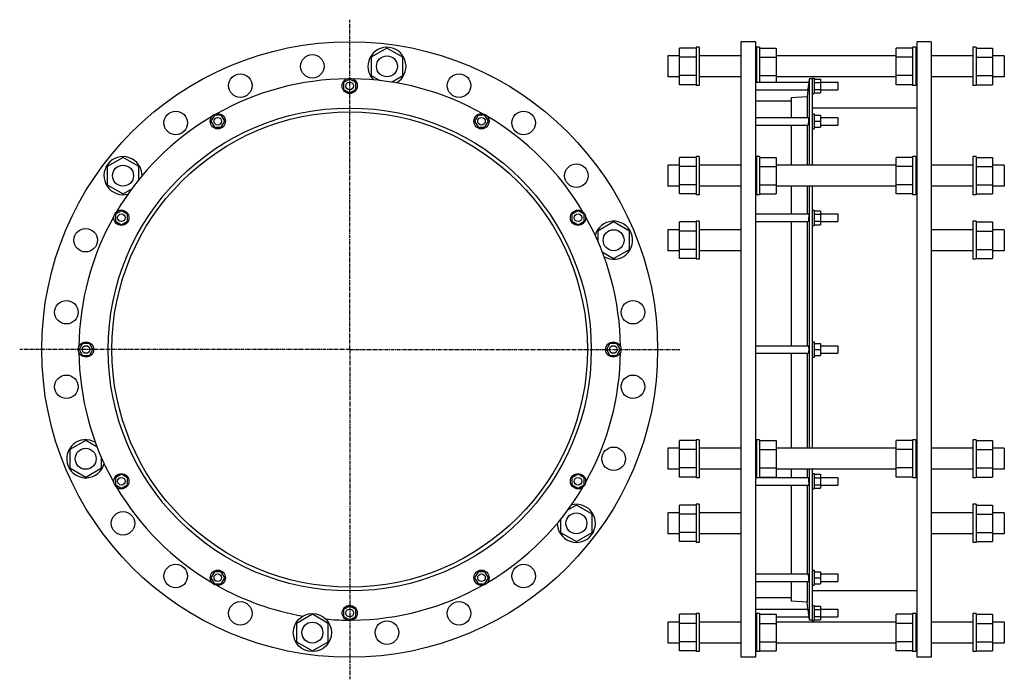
# Model space of a CAD drawing. Header units: millimetres. Extents: x -904 to 647, y -311 to 728.
import ezdxf

# ---------------------------------------------------------------- set-up
doc = ezdxf.new("R2010")
doc.units = ezdxf.units.MM
doc.header["$LTSCALE"] = 15.367
doc.linetypes.add('CENTER', pattern=[0.6, 0.375, -0.075, 0.075, -0.075])
doc.layers.get('0').update_dxf_attribs({"linetype": 'CONTINUOUS'})
doc.layers.add('AXES', color=7, linetype='CONTINUOUS')
doc.layers.add('SURFS', color=7, linetype='CONTINUOUS')

msp = doc.modelspace()

# ---------------------------------------------------------------- linework, layer by layer
at = {"color": 7, "linetype": 'Continuous'}
for p, q in [((-325.6, 683.7), (-350.6, 669.3)), ((-300.6, 669.3), (-325.6, 683.7)), ((135.2, 626), (135.2, 683.7)), ((161.2, 683.7), (135.2, 683.7)), ((231.7, 693.7), (231.7, -276.3)), ((254.7, 693.7), (231.7, 693.7)), ((254.7, 693.7), (254.7, -276.3)), ((261.2, 683.7), (287.2, 683.7)), ((287.2, 683.7), (287.2, 630)), ((476.2, 626), (476.2, 683.7)), ((502.2, 683.7), (476.2, 683.7)), ((508.7, 693.7), (508.7, -276.3)), ((531.7, 693.7), (508.7, 693.7)), ((531.7, 693.7), (531.7, -276.3)), ((602.2, 683.7), (628.2, 683.7)), ((628.2, 683.7), (628.2, 626)), ((-350.6, 669.3), (-350.6, 640.4)), ((-300.6, 640.4), (-300.6, 669.3)), ((135.2, 671.4), (116.7, 671.4)), ((161.2, 669.3), (135.2, 669.3)), ((261.2, 669.3), (287.2, 669.3)), ((476.2, 671.4), (287.2, 671.4)), ((502.2, 669.3), (476.2, 669.3)), ((602.2, 669.3), (628.2, 669.3)), ((646.7, 671.4), (628.2, 671.4)), ((-350.6, 640.4), (-336.8, 632.5)), ((-318.6, 630), (-300.6, 640.4)), ((135.2, 638.4), (116.7, 638.4)), ((161.2, 640.4), (135.2, 640.4)), ((261.2, 640.4), (287.2, 640.4)), ((476.2, 638.4), (287.2, 638.4)), ((502.2, 640.4), (476.2, 640.4)), ((602.2, 640.4), (628.2, 640.4)), ((646.7, 638.4), (628.2, 638.4)), ((-384.3, 634.9), (-393.8, 629.4)), ((-393.8, 629.4), (-393.8, 618.5)), ((-374.8, 629.4), (-384.3, 634.9)), ((-374.8, 618.5), (-374.8, 629.4)), ((161.2, 626), (135.2, 626)), ((339.2, 635.2), (339.2, 499.1)), ((347.2, 634.9), (357.2, 634.9)), ((347.2, 629.4), (357.2, 629.4)), ((357.2, 634.9), (357.2, 613)), ((502.2, 626), (476.2, 626)), ((602.2, 626), (628.2, 626)), ((-393.8, 618.5), (-384.3, 613)), ((-384.3, 613), (-374.8, 618.5)), ((336.2, 606.7), (311.2, 605.2)), ((311.2, 605.2), (311.2, 574.3)), ((336.2, 606.7), (336.2, 574.3)), ((347.2, 618.5), (357.2, 618.5)), ((347.2, 613), (357.2, 613)), ((311.2, 600.2), (254.7, 600.2)), ((-597.4, 577.8), (-602.9, 568.3)), ((-586.5, 577.8), (-597.4, 577.8)), ((-581, 568.3), (-586.5, 577.8)), ((-182.2, 577.8), (-187.7, 568.3)), ((-171.2, 577.8), (-182.2, 577.8)), ((-165.7, 568.3), (-171.2, 577.8)), ((508.7, 589.2), (344.2, 589.2)), ((347.2, 577.8), (357.2, 577.8)), ((357.2, 577.8), (357.2, 558.8)), ((-602.9, 568.3), (-597.4, 558.8)), ((-597.4, 558.8), (-586.5, 558.8)), ((-586.5, 558.8), (-581, 568.3)), ((-187.7, 568.3), (-182.2, 558.8)), ((-182.2, 558.8), (-171.2, 558.8)), ((-171.2, 558.8), (-165.7, 568.3)), ((311.2, 562.3), (311.2, 499.1)), ((336.2, 562.3), (336.2, 499.1)), ((347.2, 568.3), (357.2, 568.3)), ((347.2, 558.8), (357.2, 558.8)), ((-741.3, 511.5), (-766.3, 497.1)), ((-766.3, 497.1), (-766.3, 468.2)), ((-716.3, 497.1), (-741.3, 511.5)), ((-716.3, 476.3), (-716.3, 497.1)), ((135.2, 499.1), (116.7, 499.1)), ((135.2, 453.8), (135.2, 511.5)), ((161.2, 511.5), (135.2, 511.5)), ((161.2, 497.1), (135.2, 497.1)), ((261.2, 511.5), (287.2, 511.5)), ((261.2, 497.1), (287.2, 497.1)), ((287.2, 511.5), (287.2, 453.8)), ((476.2, 499.1), (287.2, 499.1)), ((476.2, 453.8), (476.2, 511.5)), ((502.2, 511.5), (476.2, 511.5)), ((502.2, 497.1), (476.2, 497.1)), ((602.2, 511.5), (628.2, 511.5)), ((602.2, 497.1), (628.2, 497.1)), ((628.2, 511.5), (628.2, 453.8)), ((646.7, 499.1), (628.2, 499.1)), ((-766.3, 468.2), (-741.3, 453.8)), ((135.2, 466.1), (116.7, 466.1)), ((161.2, 468.2), (135.2, 468.2)), ((261.2, 468.2), (287.2, 468.2)), ((476.2, 466.1), (287.2, 466.1)), ((311.2, 466.1), (311.2, 422.3)), ((336.2, 466.1), (336.2, 422.3)), ((339.2, 466.1), (339.2, 53)), ((502.2, 468.2), (476.2, 468.2)), ((602.2, 468.2), (628.2, 468.2)), ((646.7, 466.1), (628.2, 466.1)), ((-741.3, 453.8), (-727.5, 461.7)), ((161.2, 453.8), (135.2, 453.8)), ((261.2, 453.8), (287.2, 453.8)), ((502.2, 453.8), (476.2, 453.8)), ((602.2, 453.8), (628.2, 453.8)), ((-743.9, 427.3), (-753.4, 421.8)), ((-753.4, 421.8), (-753.4, 410.8)), ((-734.4, 421.8), (-743.9, 427.3)), ((-734.4, 410.8), (-734.4, 421.8)), ((-24.7, 427.3), (-34.2, 421.8)), ((-34.2, 421.8), (-34.2, 410.8)), ((-15.2, 421.8), (-24.7, 427.3)), ((-15.2, 410.8), (-15.2, 421.8)), ((347.2, 427.3), (357.2, 427.3)), ((347.2, 421.8), (357.2, 421.8)), ((357.2, 427.3), (357.2, 405.4)), ((-753.4, 410.8), (-743.9, 405.4)), ((-743.9, 405.4), (-734.4, 410.8)), ((-34.2, 410.8), (-24.7, 405.4)), ((-24.7, 405.4), (-15.2, 410.8)), ((31.4, 409.8), (6.4, 395.3)), ((56.4, 395.3), (31.4, 409.8)), ((135.2, 352), (135.2, 409.8)), ((161.2, 409.8), (135.2, 409.8)), ((311.2, 410.3), (311.2, 214.7)), ((336.2, 410.3), (336.2, 214.7)), ((347.2, 410.8), (357.2, 410.8)), ((347.2, 405.4), (357.2, 405.4)), ((602.2, 409.8), (628.2, 409.8)), ((628.2, 409.8), (628.2, 352)), ((6.4, 395.3), (6.4, 379.5)), ((56.4, 366.5), (56.4, 395.3)), ((135.2, 397.4), (116.7, 397.4)), ((161.2, 395.3), (135.2, 395.3)), ((602.2, 395.3), (628.2, 395.3)), ((646.7, 397.4), (628.2, 397.4)), ((13.4, 362.4), (31.4, 352)), ((31.4, 352), (56.4, 366.5)), ((135.2, 364.4), (116.7, 364.4)), ((161.2, 366.5), (135.2, 366.5)), ((602.2, 366.5), (628.2, 366.5)), ((646.7, 364.4), (628.2, 364.4)), ((161.2, 352), (135.2, 352)), ((602.2, 352), (628.2, 352)), ((-805.1, 218.2), (-810.5, 208.7)), ((-794.1, 218.2), (-805.1, 218.2)), ((-788.6, 208.7), (-794.1, 218.2)), ((25.4, 218.2), (20, 208.7)), ((36.4, 218.2), (25.4, 218.2)), ((41.9, 208.7), (36.4, 218.2)), ((347.2, 218.2), (357.2, 218.2)), ((357.2, 218.2), (357.2, 199.2)), ((-810.5, 208.7), (-805.1, 199.2)), ((-794.1, 199.2), (-788.6, 208.7)), ((20, 208.7), (25.4, 199.2)), ((36.4, 199.2), (41.9, 208.7)), ((311.2, 202.7), (311.2, 53)), ((336.2, 202.7), (336.2, 53)), ((347.2, 208.7), (357.2, 208.7)), ((357.2, 214.7), (384.7, 214.7)), ((357.2, 202.7), (384.7, 202.7)), ((-805.1, 199.2), (-794.1, 199.2)), ((25.4, 199.2), (36.4, 199.2)), ((347.2, 199.2), (357.2, 199.2)), ((-800.1, 65.4), (-825.1, 50.9)), ((-782.1, 55), (-800.1, 65.4)), ((135.2, 7.6), (135.2, 65.4)), ((161.2, 65.4), (135.2, 65.4)), ((261.2, 65.4), (287.2, 65.4)), ((287.2, 65.4), (287.2, 7.6)), ((502.2, 65.4), (476.2, 65.4)), ((476.2, 7.6), (476.2, 65.4)), ((602.2, 65.4), (628.2, 65.4)), ((628.2, 65.4), (628.2, 7.6)), ((-825.1, 50.9), (-825.1, 22.1)), ((135.2, 53), (116.7, 53)), ((161.2, 50.9), (135.2, 50.9)), ((261.2, 50.9), (287.2, 50.9)), ((476.2, 53), (287.2, 53)), ((502.2, 50.9), (476.2, 50.9)), ((602.2, 50.9), (628.2, 50.9)), ((646.7, 53), (628.2, 53)), ((-775.1, 22.1), (-775.1, 38)), ((-825.1, 22.1), (-800.1, 7.6)), ((-800.1, 7.6), (-775.1, 22.1)), ((135.2, 20), (116.7, 20)), ((161.2, 22.1), (135.2, 22.1)), ((261.2, 22.1), (287.2, 22.1)), ((476.2, 20), (287.2, 20)), ((311.2, 20), (311.2, 7.1)), ((336.2, 20), (336.2, 7.1)), ((339.2, 20), (339.2, -217.8)), ((502.2, 22.1), (476.2, 22.1)), ((602.2, 22.1), (628.2, 22.1)), ((646.7, 20), (628.2, 20)), ((-743.9, 12), (-753.4, 6.6)), ((-753.4, 6.6), (-753.4, -4.4)), ((-734.4, 6.6), (-743.9, 12)), ((-734.4, -4.4), (-734.4, 6.6)), ((-24.7, 12), (-34.2, 6.6)), ((-34.2, 6.6), (-34.2, -4.4)), ((-15.2, 6.6), (-24.7, 12)), ((-15.2, -4.4), (-15.2, 6.6)), ((161.2, 7.6), (135.2, 7.6)), ((261.2, 7.6), (287.2, 7.6)), ((347.2, 12), (357.2, 12)), ((347.2, 6.6), (357.2, 6.6)), ((357.2, 12), (357.2, -9.9)), ((502.2, 7.6), (476.2, 7.6)), ((602.2, 7.6), (628.2, 7.6)), ((-753.4, -4.4), (-743.9, -9.9)), ((-743.9, -9.9), (-734.4, -4.4)), ((-34.2, -4.4), (-24.7, -9.9)), ((-24.7, -9.9), (-15.2, -4.4)), ((311.2, -4.9), (311.2, -144.9)), ((336.2, -4.9), (336.2, -144.9)), ((347.2, -4.4), (357.2, -4.4)), ((347.2, -9.9), (357.2, -9.9)), ((-27.3, -36.4), (-41.1, -44.3)), ((-2.3, -50.8), (-27.3, -36.4)), ((135.2, -94.1), (135.2, -36.4)), ((161.2, -36.4), (135.2, -36.4)), ((602.2, -36.4), (628.2, -36.4)), ((628.2, -36.4), (628.2, -94.1)), ((-52.3, -58.9), (-52.3, -79.7)), ((-2.3, -79.7), (-2.3, -50.8)), ((135.2, -48.7), (116.7, -48.7)), ((161.2, -50.8), (135.2, -50.8)), ((602.2, -50.8), (628.2, -50.8)), ((646.7, -48.7), (628.2, -48.7)), ((-52.3, -79.7), (-27.3, -94.1)), ((-27.3, -94.1), (-2.3, -79.7)), ((135.2, -81.7), (116.7, -81.7)), ((161.2, -79.7), (135.2, -79.7)), ((602.2, -79.7), (628.2, -79.7)), ((646.7, -81.7), (628.2, -81.7)), ((161.2, -94.1), (135.2, -94.1)), ((602.2, -94.1), (628.2, -94.1)), ((-597.4, -141.4), (-602.9, -150.9)), ((-602.9, -150.9), (-597.4, -160.4)), ((-586.5, -141.4), (-597.4, -141.4)), ((-581, -150.9), (-586.5, -141.4)), ((-586.5, -160.4), (-581, -150.9)), ((-182.2, -141.4), (-187.7, -150.9)), ((-187.7, -150.9), (-182.2, -160.4)), ((-171.2, -141.4), (-182.2, -141.4)), ((-165.7, -150.9), (-171.2, -141.4)), ((-171.2, -160.4), (-165.7, -150.9)), ((347.2, -141.4), (357.2, -141.4)), ((347.2, -150.9), (357.2, -150.9)), ((357.2, -141.4), (357.2, -160.4)), ((-597.4, -160.4), (-586.5, -160.4)), ((-182.2, -160.4), (-171.2, -160.4)), ((311.2, -156.9), (311.2, -187.8)), ((336.2, -156.9), (336.2, -189.3)), ((347.2, -160.4), (357.2, -160.4)), ((311.2, -182.8), (254.7, -182.8)), ((508.7, -171.8), (344.2, -171.8)), ((-384.3, -195.6), (-393.8, -201.1)), ((-393.8, -201.1), (-393.8, -212)), ((-374.8, -201.1), (-384.3, -195.6)), ((-374.8, -212), (-374.8, -201.1)), ((336.2, -189.3), (311.2, -187.8)), ((347.2, -195.6), (357.2, -195.6)), ((347.2, -201.1), (357.2, -201.1)), ((357.2, -195.6), (357.2, -217.5)), ((-443.1, -208.6), (-468.1, -223)), ((-418.1, -223), (-443.1, -208.6)), ((-393.8, -212), (-384.3, -217.5)), ((-384.3, -217.5), (-374.8, -212)), ((161.2, -208.6), (135.2, -208.6)), ((135.2, -266.3), (135.2, -208.6)), ((261.2, -208.6), (287.2, -208.6)), ((287.2, -208.6), (287.2, -266.3)), ((347.2, -212), (357.2, -212)), ((502.2, -208.6), (476.2, -208.6)), ((476.2, -266.3), (476.2, -208.6)), ((602.2, -208.6), (628.2, -208.6)), ((628.2, -208.6), (628.2, -266.3)), ((-468.1, -223), (-468.1, -251.9)), ((-418.1, -251.9), (-418.1, -223)), ((135.2, -220.9), (116.7, -220.9)), ((161.2, -223), (135.2, -223)), ((261.2, -223), (287.2, -223)), ((476.2, -220.9), (287.2, -220.9)), ((347.2, -217.5), (357.2, -217.5)), ((502.2, -223), (476.2, -223)), ((602.2, -223), (628.2, -223)), ((646.7, -220.9), (628.2, -220.9)), ((-468.1, -251.9), (-443.1, -266.3)), ((-443.1, -266.3), (-418.1, -251.9)), ((135.2, -253.9), (116.7, -253.9)), ((161.2, -251.9), (135.2, -251.9)), ((261.2, -251.9), (287.2, -251.9)), ((476.2, -253.9), (287.2, -253.9)), ((502.2, -251.9), (476.2, -251.9)), ((602.2, -251.9), (628.2, -251.9)), ((646.7, -253.9), (628.2, -253.9)), ((161.2, -266.3), (135.2, -266.3)), ((254.7, -276.3), (231.7, -276.3)), ((261.2, -266.3), (287.2, -266.3)), ((502.2, -266.3), (476.2, -266.3)), ((531.7, -276.3), (508.7, -276.3)), ((602.2, -266.3), (628.2, -266.3))]:
    msp.add_line(p, q, dxfattribs=at)
for centre, radius in [((-384.3, 208.7), 485), ((-325.6, 654.9), 16.5), ((-212.1, 624.5), 18.5), ((-384.3, 624), 6), ((-384.3, 208.7), 380.5), ((-384.3, 208.7), 374.5), ((-592, 568.3), 6), ((-176.7, 568.3), 12), ((-176.7, 568.3), 6), ((-110.4, 565.7), 18.5), ((-741.3, 482.6), 16.5), ((-27.3, 482.6), 18.5), ((-743.9, 416.3), 6), ((-24.7, 416.3), 12), ((-24.7, 416.3), 6), ((31.4, 380.9), 16.5), ((61.8, 267.4), 18.5), ((30.9, 208.7), 12), ((-799.6, 208.7), 6), ((30.9, 208.7), 6), ((61.8, 150), 18.5), ((-800.1, 36.5), 16.5), ((31.4, 36.5), 18.5), ((-743.9, 1.1), 6), ((-24.7, 1.1), 12), ((-24.7, 1.1), 6), ((-27.3, -65.2), 16.5), ((-592, -150.9), 6), ((-176.7, -150.9), 6), ((-384.3, -206.5), 6)]:
    msp.add_circle(centre, radius, dxfattribs=at)
for start, end in [(60.5685, 89.4315), (30.5685, 59.4315), (0.5685, 29.4315), (330.5685, 359.4315), (300.5685, 329.4315)]:
    msp.add_arc((-384.3, 208.7), 426.5, start, end, dxfattribs=at)
at = {"layer": 'AXES', "color": 7, "linetype": 'CENTER'}
for q in [(-384.3, 728.4), (-904, 208.7), (-384.3, -311), (135.4, 208.7)]:
    msp.add_line((-384.3, 208.7), q, dxfattribs=at)
at = {"layer": 'AXES', "color": 7, "linetype": 'Continuous'}
for p, q in [((344.2, 636), (344.2, 499.1)), ((344.2, 636), (347.2, 636)), ((347.2, 636), (347.2, 612)), ((254.7, 630), (338.6, 630)), ((338, 624), (337.4, 618)), ((339.2, 635.2), (338.6, 630)), ((344.2, 635.2), (339.2, 635.2)), ((357.2, 630), (384.7, 630)), ((384.7, 630), (384.7, 618)), ((254.7, 618), (337.4, 618)), ((337.4, 618), (336.2, 606.7)), ((344.2, 612), (347.2, 612)), ((357.2, 618), (384.7, 618)), ((254.7, 574.3), (338.5, 574.3)), ((344.2, 580.3), (347.2, 580.3)), ((347.2, 580.3), (347.2, 556.3)), ((357.2, 574.3), (384.7, 574.3)), ((384.7, 574.3), (384.7, 562.3)), ((254.7, 562.3), (337.5, 562.3)), ((357.2, 562.3), (384.7, 562.3)), ((344.2, 556.3), (347.2, 556.3)), ((344.2, 466.1), (344.2, 53)), ((254.7, 422.3), (338.3, 422.3)), ((344.2, 428.3), (347.2, 428.3)), ((347.2, 428.3), (347.2, 404.3)), ((357.2, 422.3), (384.7, 422.3)), ((384.7, 422.3), (384.7, 410.3)), ((254.7, 410.3), (337.7, 410.3)), ((344.2, 404.3), (347.2, 404.3)), ((357.2, 410.3), (384.7, 410.3)), ((344.2, 220.7), (347.2, 220.7)), ((347.2, 220.7), (347.2, 196.7)), ((254.7, 214.7), (338, 214.7)), ((254.7, 202.7), (338, 202.7)), ((384.7, 214.7), (384.7, 202.7)), ((344.2, 196.7), (347.2, 196.7)), ((344.2, 20), (344.2, -218.5)), ((254.7, 7.1), (256.2, 7.1)), ((261.2, 7.1), (337.7, 7.1)), ((344.2, 13.1), (347.2, 13.1)), ((347.2, 13.1), (347.2, -10.9)), ((357.2, 7.1), (384.7, 7.1)), ((384.7, 7.1), (384.7, -4.9)), ((254.7, -4.9), (338.3, -4.9)), ((344.2, -10.9), (347.2, -10.9)), ((357.2, -4.9), (384.7, -4.9)), ((344.2, -138.9), (347.2, -138.9)), ((347.2, -138.9), (347.2, -162.9)), ((254.7, -144.9), (337.5, -144.9)), ((357.2, -144.9), (384.7, -144.9)), ((384.7, -144.9), (384.7, -156.9)), ((254.7, -156.9), (338.5, -156.9)), ((344.2, -162.9), (347.2, -162.9)), ((357.2, -156.9), (384.7, -156.9)), ((254.7, -200.5), (337.4, -200.5)), ((337.4, -200.5), (336.2, -189.3)), ((337.4, -200.5), (338, -206.5)), ((344.2, -194.5), (347.2, -194.5)), ((347.2, -194.5), (347.2, -218.5)), ((357.2, -200.5), (384.7, -200.5)), ((384.7, -200.5), (384.7, -212.5)), ((254.7, -212.5), (256.2, -212.5)), ((287.2, -212.5), (338.6, -212.5)), ((337.9, -205.9), (338.6, -212.5)), ((338.3, -209.6), (338.4, -210.1)), ((338.5, -211.4), (338.6, -212)), ((338.6, -212), (338.6, -212.4)), ((338.6, -212.4), (339.2, -217.8)), ((357.2, -212.5), (384.7, -212.5)), ((344.2, -217.8), (339.2, -217.8)), ((344.2, -218.5), (347.2, -218.5))]:
    msp.add_line(p, q, dxfattribs=at)
for points in [[(338.6, 630), (337.7, 621.5), (337.7, 620.9)], [(337.5, -202.1), (337.7, -203.5), (337.7, -204.1)]]:
    msp.add_lwpolyline(points, dxfattribs=at)
for centre, radius in [((-443.1, 654.9), 18.5), ((-556.5, 624.5), 18.5), ((-384.3, 624), 12), ((-658.3, 565.7), 18.5), ((-592, 568.3), 12), ((-743.9, 416.3), 12), ((-800.1, 380.9), 18.5), ((-830.5, 267.4), 18.5), ((-799.6, 208.7), 12), ((-830.5, 150), 18.5), ((-743.9, 1.1), 12), ((-741.3, -65.2), 18.5), ((-658.3, -148.3), 18.5), ((-592, -150.9), 12), ((-176.7, -150.9), 12), ((-110.4, -148.3), 18.5), ((-556.5, -207), 18.5), ((-384.3, -206.5), 12), ((-212.1, -207), 18.5), ((-325.6, -237.4), 18.5)]:
    msp.add_circle(centre, radius, dxfattribs=at)
for start, end in [(90.5685, 119.4315), (120.5685, 149.4315), (150.5685, 179.4315), (180.5685, 209.4315), (210.5685, 239.4315), (240.5685, 260.0766), (270.5685, 299.4315), (264.9334, 269.4315)]:
    msp.add_arc((-384.3, 208.7), 426.5, start, end, dxfattribs=at)
for points, knots in [([(338.5, 574.3), (338.6, 574.3), (338.6, 574.3), (338.6, 574.3), (338.6, 574.3), (338.6, 574.2), (338.6, 574.1), (338.6, 574), (338.6, 573.8), (338.6, 573.5), (338.6, 573.1), (338.6, 572.5), (338.6, 571.9), (338.5, 571.3), (338.5, 570.6), (338.4, 569.6), (338.3, 568.3), (338.2, 566.8), (338.1, 565.8), (338, 565.3)], [0, 0, 0, 0, 0.002561, 0.004584, 0.007228, 0.014495, 0.024469, 0.037153, 0.052516, 0.091042, 0.139435, 0.196876, 0.262377, 0.334803, 0.412902, 0.495326, 0.667453, 0.839523, 1, 1, 1, 1]), ([(338, 565.3), (338, 565.1), (337.9, 564.7), (337.8, 564.1), (337.8, 563.6), (337.7, 563.2), (337.6, 562.8), (337.6, 562.6), (337.5, 562.4), (337.5, 562.4), (337.5, 562.4), (337.5, 562.3), (337.5, 562.3), (337.5, 562.3)], [0, 0, 0, 0, 0.214141, 0.408118, 0.57868, 0.722945, 0.838491, 0.923437, 0.954053, 0.976705, 0.985104, 0.991642, 1, 1, 1, 1]), ([(338.3, 422.3), (338.3, 422.3), (338.3, 422.3), (338.4, 422.3), (338.4, 422.3), (338.4, 422.2), (338.4, 422.1), (338.5, 422), (338.5, 421.8), (338.5, 421.6), (338.6, 421.4), (338.6, 421), (338.6, 420.4), (338.6, 419.6), (338.6, 418.8), (338.6, 417.5), (338.5, 415.9), (338.4, 414.1), (338.3, 412.7), (338.1, 411.7), (338, 411.3), (338, 411.1)], [0, 0, 0, 0, 0.00199, 0.0043, 0.007176, 0.010745, 0.020182, 0.032834, 0.048723, 0.067798, 0.089963, 0.115091, 0.173594, 0.241809, 0.317934, 0.399934, 0.572647, 0.7416, 0.889089, 0.949915, 1, 1, 1, 1]), ([(338, 411.1), (338, 411), (337.9, 410.9), (337.9, 410.7), (337.8, 410.5), (337.8, 410.5), (337.8, 410.4), (337.7, 410.3), (337.7, 410.3)], [0, 0, 0, 0, 0.403066, 0.566013, 0.702657, 0.812992, 0.89762, 1, 1, 1, 1]), ([(338, 214.7), (338, 214.7), (338, 214.7), (338.1, 214.7), (338.1, 214.6), (338.1, 214.6), (338.2, 214.4), (338.2, 214.2), (338.3, 214), (338.4, 213.7), (338.4, 213.3), (338.5, 212.8), (338.5, 212), (338.6, 211), (338.6, 209.9), (338.6, 208.7), (338.6, 207.5), (338.6, 206.4), (338.5, 205.4), (338.5, 204.6), (338.4, 204.1), (338.4, 203.7), (338.3, 203.4), (338.2, 203.2), (338.2, 203), (338.1, 202.8), (338.1, 202.8), (338.1, 202.7), (338, 202.7), (338, 202.7), (338, 202.7)], [0, 0, 0, 0, 0.002598, 0.005677, 0.009541, 0.01434, 0.026989, 0.043849, 0.064892, 0.089985, 0.118932, 0.151485, 0.226206, 0.311399, 0.403845, 0.5, 0.596156, 0.688601, 0.773795, 0.848516, 0.881069, 0.910015, 0.935109, 0.956151, 0.973011, 0.98566, 0.990459, 0.994323, 0.997402, 1, 1, 1, 1]), ([(337.7, 7.1), (337.7, 7.1), (337.8, 7), (337.8, 7), (337.8, 6.9), (337.9, 6.8), (337.9, 6.6), (338, 6.4), (338, 6.3)], [0, 0, 0, 0, 0.10238, 0.187008, 0.297342, 0.433987, 0.596933, 1, 1, 1, 1]), ([(338, 6.3), (338, 6.1), (338.1, 5.7), (338.3, 4.7), (338.4, 3.3), (338.5, 1.5), (338.6, -0.1), (338.6, -1.4), (338.6, -2.2), (338.6, -3), (338.6, -3.6), (338.6, -4), (338.5, -4.2), (338.5, -4.4), (338.5, -4.6), (338.4, -4.7), (338.4, -4.8), (338.4, -4.9), (338.4, -4.9), (338.3, -4.9), (338.3, -4.9), (338.3, -4.9)], [0, 0, 0, 0, 0.050085, 0.110911, 0.258401, 0.427354, 0.600067, 0.682067, 0.758192, 0.826406, 0.884909, 0.910037, 0.932203, 0.951277, 0.967167, 0.979818, 0.989255, 0.992824, 0.9957, 0.99801, 1, 1, 1, 1]), ([(337.5, -144.9), (337.5, -144.9), (337.5, -144.9), (337.5, -144.9), (337.5, -145), (337.5, -145), (337.6, -145.2), (337.6, -145.4), (337.7, -145.7), (337.8, -146.2), (337.8, -146.7), (337.9, -147.3), (338, -147.7), (338, -147.9)], [0, 0, 0, 0, 0.008358, 0.014896, 0.023295, 0.045947, 0.076563, 0.161509, 0.277055, 0.42132, 0.591881, 0.785858, 1, 1, 1, 1]), ([(338, -147.9), (338.1, -148.4), (338.2, -149.4), (338.3, -150.9), (338.4, -152.2), (338.5, -153.2), (338.5, -153.9), (338.6, -154.5), (338.6, -155.1), (338.6, -155.6), (338.6, -156.1), (338.6, -156.4), (338.6, -156.6), (338.6, -156.7), (338.6, -156.8), (338.6, -156.8), (338.6, -156.9), (338.6, -156.9), (338.6, -156.9), (338.5, -156.9)], [0, 0, 0, 0, 0.160477, 0.332548, 0.504674, 0.587098, 0.665197, 0.737624, 0.803124, 0.860565, 0.908958, 0.947484, 0.962847, 0.975532, 0.985505, 0.992772, 0.995416, 0.997439, 1, 1, 1, 1])]:
    msp.add_open_spline(points, degree=3, knots=knots, dxfattribs=at)
at = {"layer": 'SURFS', "color": 7, "linetype": 'Continuous'}
for p, q in [((161.2, 684.9), (161.2, 624.9)), ((166.2, 684.9), (161.2, 684.9)), ((166.2, 684.9), (166.2, 624.9)), ((256.2, 684.9), (256.2, 630)), ((261.2, 684.9), (256.2, 684.9)), ((261.2, 684.9), (261.2, 630)), ((502.2, 684.9), (502.2, 624.9)), ((507.2, 684.9), (502.2, 684.9)), ((507.2, 684.9), (507.2, 624.9)), ((597.2, 684.9), (597.2, 624.9)), ((602.2, 684.9), (597.2, 684.9)), ((602.2, 684.9), (602.2, 624.9)), ((116.7, 671.4), (116.7, 638.4)), ((231.7, 671.4), (166.2, 671.4)), ((256.2, 671.4), (254.7, 671.4)), ((508.7, 671.4), (507.2, 671.4)), ((597.2, 671.4), (531.7, 671.4)), ((646.7, 671.4), (646.7, 638.4)), ((231.7, 638.4), (166.2, 638.4)), ((256.2, 638.4), (254.7, 638.4)), ((508.7, 638.4), (507.2, 638.4)), ((597.2, 638.4), (531.7, 638.4)), ((166.2, 624.9), (161.2, 624.9)), ((507.2, 624.9), (502.2, 624.9)), ((602.2, 624.9), (597.2, 624.9)), ((161.2, 512.6), (161.2, 452.6)), ((166.2, 512.6), (161.2, 512.6)), ((166.2, 512.6), (166.2, 452.6)), ((256.2, 512.6), (256.2, 452.6)), ((261.2, 512.6), (256.2, 512.6)), ((261.2, 512.6), (261.2, 452.6)), ((502.2, 512.6), (502.2, 452.6)), ((507.2, 512.6), (502.2, 512.6)), ((507.2, 512.6), (507.2, 452.6)), ((597.2, 512.6), (597.2, 452.6)), ((602.2, 512.6), (597.2, 512.6)), ((602.2, 512.6), (602.2, 452.6)), ((116.7, 499.1), (116.7, 466.1)), ((231.7, 499.1), (166.2, 499.1)), ((256.2, 499.1), (254.7, 499.1)), ((508.7, 499.1), (507.2, 499.1)), ((597.2, 499.1), (531.7, 499.1)), ((646.7, 499.1), (646.7, 466.1)), ((231.7, 466.1), (166.2, 466.1)), ((256.2, 466.1), (254.7, 466.1)), ((508.7, 466.1), (507.2, 466.1)), ((597.2, 466.1), (531.7, 466.1)), ((166.2, 452.6), (161.2, 452.6)), ((261.2, 452.6), (256.2, 452.6)), ((507.2, 452.6), (502.2, 452.6)), ((602.2, 452.6), (597.2, 452.6)), ((161.2, 410.9), (161.2, 350.9)), ((166.2, 410.9), (161.2, 410.9)), ((166.2, 410.9), (166.2, 350.9)), ((597.2, 410.9), (597.2, 350.9)), ((602.2, 410.9), (597.2, 410.9)), ((602.2, 410.9), (602.2, 350.9)), ((116.7, 397.4), (116.7, 364.4)), ((231.7, 397.4), (166.2, 397.4)), ((597.2, 397.4), (531.7, 397.4)), ((646.7, 397.4), (646.7, 364.4)), ((231.7, 364.4), (166.2, 364.4)), ((597.2, 364.4), (531.7, 364.4)), ((166.2, 350.9), (161.2, 350.9)), ((602.2, 350.9), (597.2, 350.9)), ((161.2, 66.5), (161.2, 6.5)), ((166.2, 66.5), (161.2, 66.5)), ((166.2, 66.5), (166.2, 6.5)), ((256.2, 66.5), (256.2, 6.5)), ((261.2, 66.5), (256.2, 66.5)), ((261.2, 66.5), (261.2, 6.5)), ((507.2, 66.5), (502.2, 66.5)), ((502.2, 66.5), (502.2, 6.5)), ((507.2, 66.5), (507.2, 6.5)), ((602.2, 66.5), (597.2, 66.5)), ((597.2, 66.5), (597.2, 6.5)), ((602.2, 66.5), (602.2, 6.5)), ((116.7, 53), (116.7, 20)), ((231.7, 53), (166.2, 53)), ((256.2, 53), (254.7, 53)), ((508.7, 53), (507.2, 53)), ((597.2, 53), (531.7, 53)), ((646.7, 53), (646.7, 20)), ((231.7, 20), (166.2, 20)), ((256.2, 20), (254.7, 20)), ((508.7, 20), (507.2, 20)), ((597.2, 20), (531.7, 20)), ((166.2, 6.5), (161.2, 6.5)), ((261.2, 6.5), (256.2, 6.5)), ((507.2, 6.5), (502.2, 6.5)), ((602.2, 6.5), (597.2, 6.5)), ((161.2, -35.2), (161.2, -95.2)), ((166.2, -35.2), (161.2, -35.2)), ((166.2, -35.2), (166.2, -95.2)), ((602.2, -35.2), (597.2, -35.2)), ((597.2, -35.2), (597.2, -95.2)), ((602.2, -35.2), (602.2, -95.2)), ((116.7, -48.7), (116.7, -81.7)), ((231.7, -48.7), (166.2, -48.7)), ((597.2, -48.7), (531.7, -48.7)), ((646.7, -48.7), (646.7, -81.7)), ((231.7, -81.7), (166.2, -81.7)), ((597.2, -81.7), (531.7, -81.7)), ((166.2, -95.2), (161.2, -95.2)), ((602.2, -95.2), (597.2, -95.2)), ((166.2, -207.4), (161.2, -207.4)), ((161.2, -207.4), (161.2, -267.4)), ((166.2, -207.4), (166.2, -267.4)), ((261.2, -207.4), (256.2, -207.4)), ((256.2, -207.4), (256.2, -267.4)), ((261.2, -207.4), (261.2, -267.4)), ((507.2, -207.4), (502.2, -207.4)), ((502.2, -207.4), (502.2, -267.4)), ((507.2, -207.4), (507.2, -267.4)), ((602.2, -207.4), (597.2, -207.4)), ((597.2, -207.4), (597.2, -267.4)), ((602.2, -207.4), (602.2, -267.4)), ((116.7, -220.9), (116.7, -253.9)), ((231.7, -220.9), (166.2, -220.9)), ((256.2, -220.9), (254.7, -220.9)), ((508.7, -220.9), (507.2, -220.9)), ((597.2, -220.9), (531.7, -220.9)), ((646.7, -220.9), (646.7, -253.9)), ((231.7, -253.9), (166.2, -253.9)), ((256.2, -253.9), (254.7, -253.9)), ((508.7, -253.9), (507.2, -253.9)), ((597.2, -253.9), (531.7, -253.9)), ((166.2, -267.4), (161.2, -267.4)), ((261.2, -267.4), (256.2, -267.4)), ((507.2, -267.4), (502.2, -267.4)), ((602.2, -267.4), (597.2, -267.4))]:
    msp.add_line(p, q, dxfattribs=at)
for radius in [30, 16.5]:
    msp.add_circle((-443.1, -237.4), radius, dxfattribs=at)
for centre, start, end in [((-325.6, 654.9), 299.4927, 225.342), ((-741.3, 482.6), 359.5437, 285.4397), ((31.4, 380.9), 239.4927, 165.3419), ((-800.1, 36.5), 59.5437, 345.4398), ((-27.3, -65.2), 179.5437, 105.4397)]:
    msp.add_arc(centre, 30, start, end, dxfattribs=at)

doc.saveas('drawing.dxf')
